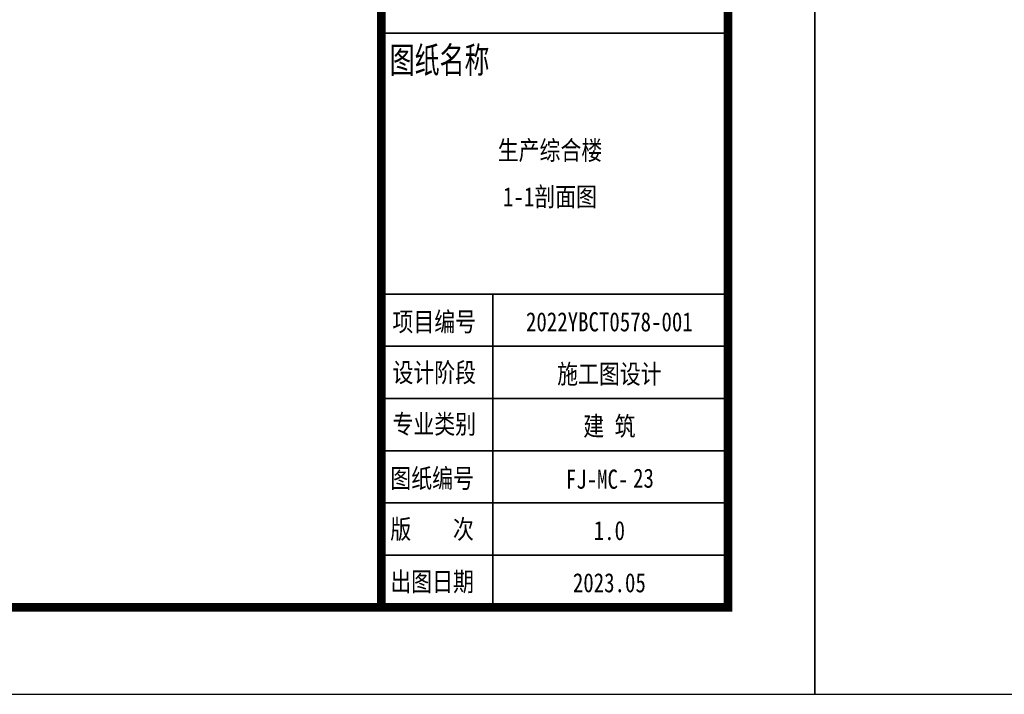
# Model space of a CAD drawing. Header units: millimetres. Extents: x 500457 to 783861, y -293374 to -162131.
# Tile 17 of 116: x 644189 to 661155, y -259241 to -247609. Entities that reach past the tile are written whole.
import ezdxf
from ezdxf.enums import TextEntityAlignment as Align

# ---------------------------------------------------------------- set-up
doc = ezdxf.new("R2010")
doc.units = ezdxf.units.MM
doc.header["$LTSCALE"] = 1000
for name, color, linetype in [('PUB_TEXT', 7, 'Continuous'), ('PUB_TITLE', 4, 'Continuous'), ('WALL', 255, 'Continuous')]:
    doc.layers.add(name, color=color, linetype=linetype)
doc.layers.add('图框', color=4, linetype='Continuous', lineweight=35)
doc.styles.add('-黑体', font='simhei.ttf', dxfattribs={"width": 0.8})

# ---------------------------------------------------------------- blocks, each defined once
blk = doc.blocks.new('A$C3da97e60')
at = {"layer": 'PUB_TITLE'}
blk.add_lwpolyline([(-157435, 0), (0, 0), (0, 89100), (-157435, 89100)], close=True, dxfattribs=at)
at = {"layer": 'PUB_TITLE', "const_width": 150}
blk.add_lwpolyline([(-153685, 1500), (-1500, 1500), (-1500, 87600), (-153685, 87600)], close=True, dxfattribs=at)
at = {"layer": '图框', "const_width": 150}
blk.add_lwpolyline([(-7473, 87600), (-7473, 1500)], dxfattribs=at)
blk = doc.blocks.new('A$C57a0c051')
at = {"layer": '图框', "linetype": 'Continuous'}
for p, q in [((-30, -31650), (5973, -31650)), ((37, -36150), (6037, -36150)), ((1950, -41553), (1950, -36150)), ((37, -37050), (6037, -37050)), ((37, -37950), (6037, -37950)), ((37, -38850), (6037, -38850)), ((0, -39750), (6000, -39750)), ((0, -40650), (6000, -40650))]:
    blk.add_line(p, q, dxfattribs=at)
at = {"layer": '图框', "style": '-黑体'}
for s, height, width, p in [('图纸名称', 450, 0.7, (173, -32338)), ('项目编号', 330, 0.8, (221, -36791)), ('设计阶段', 330, 0.8, (221, -37667)), ('专业类别', 330, 0.8, (221, -38556)), ('图纸编号', 330, 0.8, (184, -39491)), ('版    次', 330, 0.8, (184, -40367)), ('出图日期', 330, 0.8, (184, -41272))]:
    blk.add_text(s, height=height, dxfattribs=dict(at, width=width)).set_placement(p)
at = {"layer": '图框', "style": '-黑体', "width": 0.8}
for s, height, p in [('2022YBCT0578-001', 330.02, (3958, -36792)), ('施工图设计', 330, (3958, -37692)), ('建 筑', 330, (3958, -38592)), ('FJ-MC-', 330, (3747, -39506)), ('1.0', 330, (3958, -40391)), ('2023.05', 330, (3958, -41291))]:
    blk.add_text(s, height=height, dxfattribs=at).set_placement(p, align=Align.CENTER)

msp = doc.modelspace()

# ---------------------------------------------------------------- linework, layer by layer
at = {"layer": 'PUB_TITLE'}
msp.add_lwpolyline([(657892, -259240.7), (783860.9, -259240.7), (783860.9, -170140.7), (657892, -170140.7)], close=True, dxfattribs=at)

# ---------------------------------------------------------------- block references
at = {"layer": 'WALL', "color": 0}
for name, p in [('A$C3da97e60', (657892, -259240.7)), ('A$C57a0c051', (650392, -216190.7))]:
    msp.add_blockref(name, p, dxfattribs=at)

# ---------------------------------------------------------------- texts
at = {"layer": 'PUB_TEXT', "style": '-黑体', "width": 0.8}
for s, p in [('生产综合楼', (653326.9, -250026.2)), ('1-1剖面图', (653326.9, -250826.4)), ('23', (654938, -255678.6))]:
    msp.add_text(s, height=330.02, dxfattribs=at).set_placement(p, align=Align.CENTER)

doc.saveas('drawing.dxf')
